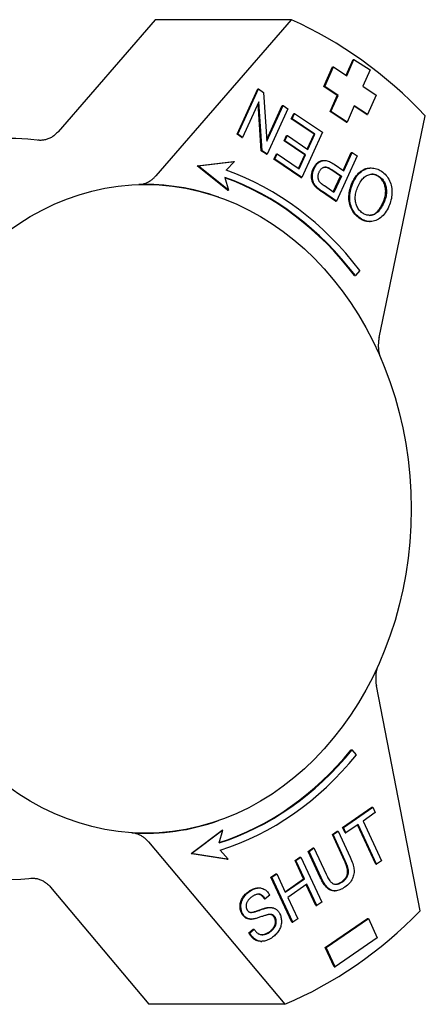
# Model space of a CAD drawing. Header units: millimetres. Extents: x -41 to 3556, y -15 to 396.
# Tile 8 of 11: x 255 to 282, y 329 to 396. Entities that reach past the tile are written whole.
import ezdxf

# ---------------------------------------------------------------- set-up
doc = ezdxf.new("R2010")
doc.units = ezdxf.units.MM
doc.layers.add('DETAIL', color=2, linetype='Continuous')

msp = doc.modelspace()

# ---------------------------------------------------------------- linework, layer by layer
at = {"layer": 'DETAIL'}
for p, q in [((264.111, 395.909), (257.547, 388.343)), ((273.288, 395.909), (264.111, 395.909)), ((273.288, 395.909), (264.147, 385.372)), ((275.488, 391.396), (276.07, 392.717)), ((275.545, 391.396), (276.127, 392.717)), ((276.07, 392.717), (276.127, 392.717)), ((276.127, 392.717), (277.029, 392.126)), ((276.984, 392.155), (277.456, 393.227)), ((277.029, 392.126), (277.514, 393.227)), ((277.456, 393.227), (277.514, 393.227)), ((277.514, 393.227), (278.596, 392.517)), ((278.596, 392.517), (278.111, 391.416)), ((276.39, 390.804), (275.488, 391.396)), ((275.488, 391.396), (275.545, 391.396)), ((276.447, 390.804), (275.545, 391.396)), ((278.111, 391.416), (279.013, 390.824)), ((269.629, 388.178), (271.022, 391.238)), ((269.687, 388.178), (271.079, 391.238)), ((271.022, 391.238), (271.079, 391.238)), ((271.079, 391.238), (271.419, 391.007)), ((271.419, 391.007), (271.644, 387.711)), ((275.905, 389.703), (276.39, 390.804)), ((275.963, 389.703), (276.447, 390.804)), ((276.39, 390.804), (276.447, 390.804)), ((279.013, 390.824), (278.432, 389.503)), ((271.097, 390.365), (270.004, 387.963)), ((271.264, 387.069), (271.047, 390.256)), ((271.322, 387.069), (271.097, 390.365)), ((271.637, 387.821), (272.68, 390.113)), ((271.644, 387.711), (272.737, 390.113)), ((272.68, 390.113), (272.737, 390.113)), ((272.737, 390.113), (273.054, 389.898)), ((277.53, 390.094), (277.045, 388.993)), ((278.374, 389.503), (277.517, 390.065)), ((278.432, 389.503), (277.53, 390.094)), ((273.054, 389.898), (271.662, 386.839)), ((273.287, 389.228), (273.452, 389.589)), ((273.345, 389.228), (273.509, 389.589)), ((273.452, 389.589), (273.509, 389.589)), ((273.509, 389.589), (275.381, 388.319)), ((276.988, 388.993), (275.905, 389.703)), ((275.905, 389.703), (275.963, 389.703)), ((277.045, 388.993), (275.963, 389.703)), ((278.374, 389.503), (278.432, 389.503)), ((279.21, 374.456), (282.326, 389.421)), ((273.287, 389.228), (273.345, 389.228)), ((274.827, 388.184), (273.287, 389.228)), ((274.884, 388.184), (273.345, 389.228)), ((276.988, 388.993), (277.045, 388.993)), ((269.629, 388.178), (269.687, 388.178)), ((269.946, 387.963), (269.629, 388.178)), ((270.004, 387.963), (269.687, 388.178)), ((272.8, 387.724), (272.965, 388.086)), ((272.857, 387.724), (273.022, 388.086)), ((272.965, 388.086), (273.022, 388.086)), ((273.022, 388.086), (274.411, 387.144)), ((275.381, 388.319), (273.988, 385.26)), ((274.367, 387.173), (274.827, 388.184)), ((274.411, 387.144), (274.884, 388.184)), ((274.827, 388.184), (274.884, 388.184)), ((269.946, 387.963), (270.004, 387.963)), ((272.8, 387.724), (272.857, 387.724)), ((274.189, 386.782), (272.8, 387.724)), ((274.246, 386.782), (272.857, 387.724)), ((271.264, 387.069), (271.322, 387.069)), ((271.604, 386.839), (271.264, 387.069)), ((271.662, 386.839), (271.322, 387.069)), ((271.604, 386.839), (271.662, 386.839)), ((272.116, 386.491), (272.281, 386.853)), ((272.174, 386.491), (272.338, 386.853)), ((272.281, 386.853), (272.338, 386.853)), ((272.338, 386.853), (273.82, 385.847)), ((273.777, 385.877), (274.189, 386.782)), ((273.82, 385.847), (274.246, 386.782)), ((274.189, 386.782), (274.246, 386.782)), ((277.725, 386.729), (276.332, 383.67)), ((276.783, 385.742), (277.335, 386.955)), ((276.827, 385.712), (277.392, 386.955)), ((277.335, 386.955), (277.392, 386.955)), ((277.392, 386.955), (277.725, 386.729)), ((266.939, 386.054), (269.386, 386.34)), ((268.987, 384.396), (266.939, 386.054)), ((266.939, 386.054), (266.997, 386.054)), ((266.997, 386.054), (269.443, 386.34)), ((269.045, 384.396), (266.997, 386.054)), ((269.443, 386.34), (268.901, 385.756)), ((269.386, 386.34), (269.443, 386.34)), ((272.116, 386.491), (272.174, 386.491)), ((273.931, 385.26), (272.116, 386.491)), ((273.988, 385.26), (272.174, 386.491)), ((275.458, 386.412), (275.516, 386.412)), ((276.183, 386.149), (276.827, 385.712)), ((276.605, 385.351), (275.957, 385.79)), ((276.014, 385.79), (276.662, 385.351)), ((276.12, 384.287), (276.605, 385.351)), ((276.662, 385.351), (276.164, 384.257)), ((276.605, 385.351), (276.662, 385.351)), ((278.613, 385.902), (278.67, 385.902)), ((268.802, 385.27), (269.045, 384.396)), ((273.931, 385.26), (273.988, 385.26)), ((276.164, 384.257), (275.522, 384.692)), ((268.987, 384.396), (269.045, 384.396)), ((274.961, 384.601), (275.018, 384.601)), ((276.275, 383.67), (275.329, 384.312)), ((276.332, 383.67), (275.386, 384.312)), ((268.402, 383.931), (268.375, 383.94)), ((276.275, 383.67), (276.332, 383.67)), ((278.551, 382.286), (278.608, 382.286)), ((277.906, 378.982), (277.607, 378.641)), ((277.549, 378.641), (277.607, 378.641)), ((281.979, 335.783), (279.025, 350.969)), ((277.327, 346.646), (277.384, 346.646)), ((277.675, 346.294), (277.384, 346.646)), ((276.748, 341.399), (278.725, 342.767)), ((276.806, 341.399), (278.783, 342.767)), ((278.95, 342.408), (278.125, 341.837)), ((278.725, 342.767), (278.783, 342.767)), ((278.783, 342.767), (278.95, 342.408)), ((268.402, 341.872), (268.375, 341.863)), ((277.794, 341.608), (276.973, 341.039)), ((278.983, 338.923), (277.751, 341.578)), ((279.041, 338.923), (277.794, 341.608)), ((278.125, 341.837), (279.372, 339.152)), ((266.527, 339.654), (268.617, 341.231)), ((268.675, 341.231), (266.584, 339.654)), ((268.409, 340.366), (268.675, 341.231)), ((268.617, 341.231), (268.675, 341.231)), ((276.055, 340.919), (276.385, 341.148)), ((276.055, 340.919), (276.112, 340.919)), ((276.87, 339.162), (276.055, 340.919)), ((276.112, 340.919), (276.443, 341.148)), ((276.928, 339.162), (276.112, 340.919)), ((276.385, 341.148), (276.443, 341.148)), ((276.443, 341.148), (277.259, 339.389)), ((276.748, 341.399), (276.806, 341.399)), ((276.915, 341.039), (276.748, 341.399)), ((276.973, 341.039), (276.806, 341.399)), ((276.915, 341.039), (276.973, 341.039)), ((263.645, 340.431), (272.858, 329.471)), ((266.527, 339.654), (266.584, 339.654)), ((268.964, 339.272), (266.527, 339.654)), ((266.584, 339.654), (269.022, 339.272)), ((269.022, 339.272), (268.495, 339.877)), ((274.423, 339.79), (274.754, 340.019)), ((274.423, 339.79), (274.481, 339.79)), ((275.24, 338.031), (274.423, 339.79)), ((274.481, 339.79), (274.812, 340.019)), ((275.298, 338.031), (274.481, 339.79)), ((274.754, 340.019), (274.812, 340.019)), ((274.812, 340.019), (275.627, 338.262)), ((268.964, 339.272), (269.022, 339.272)), ((273.538, 339.177), (273.868, 339.406)), ((273.538, 339.177), (273.595, 339.177)), ((274.118, 337.926), (273.538, 339.177)), ((273.595, 339.177), (273.926, 339.406)), ((274.176, 337.926), (273.595, 339.177)), ((273.868, 339.406), (273.926, 339.406)), ((273.926, 339.406), (275.34, 336.361)), ((278.983, 338.923), (279.041, 338.923)), ((279.372, 339.152), (279.041, 338.923)), ((271.914, 338.054), (272.245, 338.283)), ((271.971, 338.054), (272.302, 338.283)), ((272.245, 338.283), (272.302, 338.283)), ((272.302, 338.283), (272.883, 337.032)), ((273.328, 335.009), (271.914, 338.054)), ((271.914, 338.054), (271.971, 338.054)), ((273.385, 335.009), (271.971, 338.054)), ((272.869, 337.062), (274.118, 337.926)), ((272.883, 337.032), (274.176, 337.926)), ((274.343, 337.567), (273.05, 336.672)), ((274.118, 337.926), (274.176, 337.926)), ((274.951, 336.132), (274.299, 337.537)), ((275.009, 336.132), (274.343, 337.567)), ((257.031, 337.382), (263.68, 329.471)), ((271.066, 337.323), (271.123, 337.323)), ((276.187, 337.128), (276.244, 337.128)), ((271.472, 336.577), (271.529, 336.577)), ((271.831, 336.825), (271.529, 336.577)), ((273.05, 336.672), (273.716, 335.238)), ((275.34, 336.361), (275.009, 336.132)), ((271.796, 336.003), (271.853, 336.003)), ((274.951, 336.132), (275.009, 336.132)), ((270.544, 335.218), (270.602, 335.218)), ((273.328, 335.009), (273.385, 335.009)), ((273.716, 335.238), (273.385, 335.009)), ((275.574, 333.303), (278.427, 335.269)), ((275.631, 333.303), (278.485, 335.269)), ((278.427, 335.269), (278.485, 335.269)), ((278.485, 335.269), (279.089, 333.962)), ((270.423, 334.293), (270.719, 334.541)), ((270.423, 334.293), (270.48, 334.293)), ((270.48, 334.293), (270.777, 334.541)), ((270.719, 334.541), (270.777, 334.541)), ((271.231, 333.719), (271.288, 333.719)), ((279.089, 333.962), (276.235, 331.997)), ((275.574, 333.303), (275.631, 333.303)), ((276.177, 331.997), (275.574, 333.303)), ((276.235, 331.997), (275.631, 333.303)), ((276.177, 331.997), (276.235, 331.997)), ((272.858, 329.471), (263.68, 329.471))]:
    msp.add_line(p, q, dxfattribs=at)
at = {"layer": 'DETAIL', "flags": 128}
for points in [[(257.547, 388.343), (257.502, 388.293), (257.456, 388.245), (257.408, 388.199), (257.359, 388.155), (257.309, 388.113), (257.258, 388.073), (257.205, 388.036), (257.152, 388.001), (257.097, 387.968), (257.042, 387.937), (256.986, 387.909), (256.929, 387.883), (256.871, 387.86), (256.812, 387.839), (256.753, 387.821), (256.694, 387.805), (256.634, 387.792), (256.574, 387.782), (256.513, 387.774), (256.452, 387.769), (256.392, 387.767), (256.331, 387.767), (256.27, 387.77), (256.209, 387.776)], [(274.764, 385.855), (274.783, 385.895), (274.803, 385.934), (274.824, 385.972), (274.846, 386.008), (274.868, 386.043), (274.892, 386.076), (274.916, 386.108), (274.941, 386.138), (274.967, 386.167), (274.993, 386.195), (275.021, 386.221), (275.049, 386.245), (275.078, 386.269), (275.108, 386.29), (275.139, 386.311), (275.171, 386.33), (275.203, 386.347), (275.237, 386.363), (275.271, 386.378), (275.306, 386.39), (275.342, 386.4), (275.38, 386.407), (275.418, 386.411), (275.458, 386.412)], [(274.821, 385.855), (274.852, 385.918), (274.885, 385.977), (274.919, 386.033), (274.956, 386.086), (274.995, 386.135), (275.036, 386.18), (275.079, 386.222), (275.124, 386.26), (275.171, 386.294), (275.221, 386.325), (275.272, 386.353), (275.325, 386.377), (275.381, 386.395), (275.44, 386.407), (275.501, 386.412), (275.566, 386.41), (275.633, 386.401), (275.703, 386.386), (275.776, 386.363), (275.852, 386.334), (275.93, 386.298), (276.011, 386.255), (276.096, 386.205), (276.183, 386.149)], [(262.994, 384.788), (263.047, 384.79), (263.101, 384.795), (263.153, 384.801), (263.206, 384.81), (263.258, 384.821), (263.31, 384.833), (263.362, 384.848), (263.413, 384.864), (263.464, 384.883), (263.515, 384.903), (263.565, 384.925), (263.614, 384.949), (263.663, 384.975), (263.711, 385.003), (263.759, 385.033), (263.805, 385.064), (263.851, 385.097), (263.896, 385.131), (263.94, 385.167), (263.983, 385.205), (264.026, 385.245), (264.067, 385.285), (264.107, 385.328), (264.147, 385.372)], [(274.961, 384.601), (274.92, 384.642), (274.882, 384.684), (274.848, 384.727), (274.816, 384.771), (274.786, 384.815), (274.76, 384.86), (274.737, 384.906), (274.716, 384.953), (274.698, 385.001), (274.683, 385.051), (274.671, 385.103), (274.661, 385.156), (274.654, 385.21), (274.65, 385.267), (274.649, 385.325), (274.65, 385.384), (274.654, 385.445), (274.661, 385.504), (274.671, 385.564), (274.684, 385.623), (274.699, 385.681), (274.718, 385.74), (274.74, 385.797), (274.764, 385.855)], [(275.018, 384.601), (274.978, 384.642), (274.94, 384.684), (274.905, 384.727), (274.873, 384.771), (274.844, 384.815), (274.817, 384.86), (274.794, 384.906), (274.774, 384.953), (274.756, 385.001), (274.741, 385.051), (274.728, 385.103), (274.719, 385.156), (274.712, 385.21), (274.708, 385.267), (274.706, 385.325), (274.707, 385.384), (274.711, 385.445), (274.718, 385.504), (274.728, 385.564), (274.741, 385.623), (274.757, 385.681), (274.775, 385.74), (274.797, 385.797), (274.821, 385.855)], [(275.226, 384.93), (275.208, 384.952), (275.191, 384.975), (275.176, 384.999), (275.162, 385.024), (275.15, 385.049), (275.138, 385.076), (275.128, 385.103), (275.12, 385.131), (275.112, 385.16), (275.106, 385.19), (275.102, 385.22), (275.098, 385.252), (275.096, 385.284), (275.096, 385.316), (275.096, 385.347), (275.099, 385.379), (275.102, 385.411), (275.108, 385.443), (275.114, 385.475), (275.122, 385.507), (275.132, 385.539), (275.142, 385.571), (275.155, 385.603), (275.169, 385.634)], [(275.169, 385.634), (275.189, 385.677), (275.211, 385.717), (275.234, 385.754), (275.258, 385.788), (275.283, 385.819), (275.31, 385.847), (275.337, 385.873), (275.366, 385.895), (275.395, 385.914), (275.426, 385.931), (275.458, 385.944), (275.491, 385.955), (275.525, 385.962), (275.561, 385.965), (275.599, 385.965), (275.638, 385.96), (275.679, 385.952), (275.722, 385.941), (275.767, 385.925), (275.813, 385.906), (275.861, 385.882), (275.91, 385.855), (275.961, 385.825), (276.014, 385.79)], [(275.957, 385.79), (275.937, 385.803), (275.918, 385.816), (275.899, 385.828), (275.88, 385.84), (275.861, 385.851), (275.842, 385.861), (275.824, 385.872), (275.806, 385.881), (275.788, 385.89), (275.77, 385.899), (275.753, 385.907), (275.736, 385.914), (275.719, 385.921), (275.702, 385.928), (275.685, 385.934), (275.669, 385.939), (275.653, 385.944), (275.637, 385.949), (275.622, 385.952), (275.606, 385.956), (275.591, 385.959), (275.576, 385.961), (275.562, 385.963), (275.547, 385.964)], [(277.399, 384.915), (277.435, 384.991), (277.472, 385.064), (277.511, 385.134), (277.551, 385.201), (277.593, 385.266), (277.636, 385.327), (277.681, 385.386), (277.727, 385.442), (277.775, 385.496), (277.825, 385.546), (277.875, 385.594), (277.928, 385.64), (277.981, 385.682), (278.035, 385.72), (278.09, 385.755), (278.146, 385.786), (278.202, 385.813), (278.258, 385.837), (278.316, 385.857), (278.374, 385.873), (278.433, 385.886), (278.492, 385.895), (278.552, 385.901), (278.613, 385.902)], [(277.456, 384.915), (277.511, 385.028), (277.569, 385.135), (277.63, 385.235), (277.695, 385.329), (277.763, 385.417), (277.835, 385.498), (277.91, 385.574), (277.989, 385.642), (278.07, 385.704), (278.152, 385.757), (278.236, 385.802), (278.321, 385.839), (278.408, 385.867), (278.497, 385.887), (278.587, 385.899), (278.678, 385.902), (278.77, 385.898), (278.86, 385.887), (278.949, 385.87), (279.036, 385.845), (279.122, 385.814), (279.206, 385.776), (279.29, 385.731), (279.372, 385.679)], [(277.796, 384.679), (277.842, 384.775), (277.889, 384.864), (277.938, 384.948), (277.989, 385.025), (278.041, 385.097), (278.095, 385.162), (278.151, 385.222), (278.208, 385.275), (278.267, 385.322), (278.327, 385.363), (278.39, 385.399), (278.453, 385.428), (278.518, 385.451), (278.582, 385.469), (278.646, 385.48), (278.71, 385.487), (278.774, 385.487), (278.838, 385.482), (278.901, 385.471), (278.964, 385.454), (279.027, 385.432), (279.09, 385.404), (279.153, 385.37), (279.215, 385.331)], [(279.158, 385.331), (279.14, 385.343), (279.122, 385.354), (279.104, 385.365), (279.085, 385.376), (279.067, 385.386), (279.049, 385.396), (279.031, 385.405), (279.012, 385.413), (278.994, 385.422), (278.976, 385.429), (278.958, 385.437), (278.939, 385.443), (278.921, 385.45), (278.903, 385.455), (278.884, 385.461), (278.866, 385.466), (278.848, 385.47), (278.829, 385.474), (278.811, 385.477), (278.792, 385.48), (278.774, 385.483), (278.755, 385.485), (278.737, 385.486), (278.719, 385.487)], [(279.372, 385.679), (279.458, 385.617), (279.539, 385.549), (279.614, 385.476), (279.684, 385.399), (279.749, 385.317), (279.808, 385.229), (279.862, 385.137), (279.911, 385.04), (279.953, 384.94), (279.99, 384.838), (280.02, 384.734), (280.043, 384.628), (280.061, 384.52), (280.071, 384.41), (280.076, 384.298), (280.074, 384.185), (280.066, 384.071), (280.053, 383.96), (280.035, 383.849), (280.012, 383.741), (279.984, 383.634), (279.951, 383.529), (279.913, 383.426), (279.869, 383.324)], [(275.522, 384.692), (275.504, 384.705), (275.486, 384.717), (275.468, 384.73), (275.451, 384.742), (275.435, 384.753), (275.419, 384.765), (275.404, 384.776), (275.389, 384.787), (275.375, 384.798), (275.361, 384.808), (275.348, 384.818), (275.335, 384.828), (275.323, 384.838), (275.312, 384.848), (275.301, 384.857), (275.29, 384.866), (275.28, 384.875), (275.271, 384.884), (275.262, 384.892), (275.254, 384.9), (275.246, 384.908), (275.239, 384.916), (275.232, 384.923), (275.226, 384.93)], [(277.874, 382.515), (277.789, 382.576), (277.71, 382.643), (277.636, 382.714), (277.566, 382.79), (277.502, 382.871), (277.443, 382.957), (277.389, 383.047), (277.34, 383.143), (277.296, 383.242), (277.259, 383.343), (277.229, 383.447), (277.204, 383.552), (277.186, 383.66), (277.175, 383.77), (277.17, 383.881), (277.171, 383.996), (277.179, 384.111), (277.193, 384.226), (277.212, 384.341), (277.238, 384.456), (277.269, 384.571), (277.306, 384.686), (277.35, 384.801), (277.399, 384.915)], [(277.931, 382.515), (277.847, 382.576), (277.767, 382.643), (277.693, 382.714), (277.624, 382.79), (277.559, 382.871), (277.5, 382.957), (277.446, 383.047), (277.397, 383.143), (277.354, 383.242), (277.316, 383.343), (277.286, 383.447), (277.262, 383.552), (277.244, 383.66), (277.232, 383.77), (277.227, 383.881), (277.229, 383.996), (277.236, 384.111), (277.25, 384.226), (277.269, 384.341), (277.295, 384.456), (277.326, 384.571), (277.364, 384.686), (277.407, 384.801), (277.456, 384.915)], [(278.087, 382.864), (278.027, 382.908), (277.971, 382.955), (277.918, 383.007), (277.869, 383.062), (277.823, 383.121), (277.781, 383.184), (277.743, 383.25), (277.709, 383.32), (277.679, 383.393), (277.654, 383.468), (277.633, 383.545), (277.617, 383.624), (277.606, 383.704), (277.6, 383.787), (277.599, 383.871), (277.603, 383.957), (277.611, 384.045), (277.624, 384.133), (277.641, 384.222), (277.663, 384.312), (277.689, 384.402), (277.72, 384.494), (277.756, 384.586), (277.796, 384.679)], [(279.472, 383.561), (279.512, 383.652), (279.546, 383.743), (279.576, 383.833), (279.601, 383.921), (279.621, 384.009), (279.636, 384.096), (279.647, 384.182), (279.652, 384.267), (279.653, 384.351), (279.648, 384.434), (279.639, 384.516), (279.625, 384.597), (279.607, 384.676), (279.585, 384.752), (279.559, 384.824), (279.529, 384.893), (279.496, 384.959), (279.459, 385.022), (279.418, 385.082), (279.374, 385.138), (279.325, 385.191), (279.273, 385.241), (279.218, 385.287), (279.158, 385.331)], [(279.215, 385.331), (279.275, 385.287), (279.331, 385.241), (279.383, 385.191), (279.431, 385.138), (279.476, 385.082), (279.516, 385.022), (279.554, 384.959), (279.587, 384.893), (279.616, 384.824), (279.642, 384.752), (279.664, 384.676), (279.683, 384.597), (279.697, 384.516), (279.706, 384.434), (279.71, 384.351), (279.709, 384.267), (279.704, 384.182), (279.694, 384.096), (279.679, 384.009), (279.658, 383.921), (279.634, 383.833), (279.604, 383.743), (279.569, 383.652), (279.53, 383.561)], [(275.329, 384.312), (275.308, 384.326), (275.288, 384.34), (275.269, 384.353), (275.249, 384.367), (275.231, 384.38), (275.212, 384.393), (275.194, 384.406), (275.177, 384.419), (275.16, 384.432), (275.144, 384.444), (275.127, 384.457), (275.112, 384.469), (275.097, 384.481), (275.082, 384.493), (275.068, 384.504), (275.054, 384.516), (275.041, 384.527), (275.028, 384.538), (275.016, 384.549), (275.004, 384.56), (274.992, 384.57), (274.981, 384.581), (274.971, 384.591), (274.961, 384.601)], [(275.386, 384.312), (275.366, 384.326), (275.346, 384.34), (275.326, 384.353), (275.307, 384.367), (275.288, 384.38), (275.27, 384.393), (275.252, 384.406), (275.234, 384.419), (275.217, 384.432), (275.201, 384.444), (275.185, 384.457), (275.169, 384.469), (275.154, 384.481), (275.14, 384.493), (275.125, 384.504), (275.112, 384.516), (275.098, 384.527), (275.085, 384.538), (275.073, 384.549), (275.061, 384.56), (275.05, 384.57), (275.039, 384.581), (275.028, 384.591), (275.018, 384.601)], [(279.53, 383.561), (279.477, 383.45), (279.423, 383.346), (279.368, 383.251), (279.312, 383.164), (279.255, 383.084), (279.197, 383.012), (279.138, 382.949), (279.078, 382.893), (279.017, 382.845), (278.955, 382.805), (278.891, 382.772), (278.827, 382.748), (278.763, 382.73), (278.699, 382.717), (278.635, 382.709), (278.572, 382.706), (278.51, 382.708), (278.448, 382.716), (278.387, 382.728), (278.326, 382.745), (278.265, 382.767), (278.206, 382.794), (278.146, 382.827), (278.087, 382.864)], [(278.539, 382.707), (278.58, 382.709), (278.621, 382.714), (278.663, 382.721), (278.704, 382.73), (278.746, 382.741), (278.788, 382.754), (278.83, 382.771), (278.871, 382.79), (278.912, 382.813), (278.953, 382.84), (278.992, 382.87), (279.032, 382.903), (279.071, 382.939), (279.11, 382.979), (279.148, 383.022), (279.186, 383.069), (279.223, 383.119), (279.26, 383.172), (279.296, 383.228), (279.333, 383.288), (279.368, 383.351), (279.403, 383.418), (279.438, 383.488), (279.472, 383.561)], [(279.869, 383.324), (279.81, 383.201), (279.749, 383.085), (279.684, 382.978), (279.618, 382.878), (279.548, 382.786), (279.476, 382.702), (279.402, 382.625), (279.325, 382.556), (279.245, 382.495), (279.163, 382.442), (279.079, 382.397), (278.991, 382.359), (278.903, 382.329), (278.814, 382.307), (278.726, 382.293), (278.637, 382.286), (278.549, 382.287), (278.461, 382.296), (278.372, 382.313), (278.284, 382.338), (278.196, 382.371), (278.108, 382.411), (278.019, 382.459), (277.931, 382.515)], [(278.551, 382.286), (278.522, 382.286), (278.494, 382.287), (278.466, 382.289), (278.438, 382.292), (278.41, 382.296), (278.381, 382.3), (278.353, 382.305), (278.325, 382.311), (278.297, 382.318), (278.268, 382.325), (278.24, 382.334), (278.212, 382.343), (278.184, 382.353), (278.156, 382.364), (278.127, 382.375), (278.099, 382.388), (278.071, 382.401), (278.043, 382.415), (278.015, 382.429), (277.986, 382.445), (277.958, 382.461), (277.93, 382.478), (277.902, 382.496), (277.874, 382.515)], [(279.21, 374.456), (279.2, 374.404), (279.191, 374.353), (279.183, 374.301), (279.176, 374.249), (279.17, 374.197), (279.165, 374.145), (279.161, 374.093), (279.158, 374.04), (279.156, 373.988), (279.156, 373.935), (279.156, 373.882), (279.157, 373.83), (279.16, 373.777), (279.163, 373.725), (279.168, 373.672), (279.173, 373.62), (279.18, 373.568), (279.187, 373.516), (279.196, 373.465), (279.206, 373.413), (279.217, 373.363), (279.229, 373.312), (279.241, 373.262), (279.255, 373.212)], [(279.089, 352.22), (279.075, 352.171), (279.061, 352.12), (279.048, 352.07), (279.036, 352.019), (279.026, 351.968), (279.016, 351.916), (279.008, 351.864), (279, 351.812), (278.994, 351.759), (278.988, 351.707), (278.984, 351.654), (278.981, 351.601), (278.979, 351.548), (278.978, 351.495), (278.978, 351.442), (278.979, 351.389), (278.981, 351.336), (278.984, 351.283), (278.988, 351.231), (278.994, 351.178), (279, 351.126), (279.007, 351.073), (279.016, 351.021), (279.025, 350.969)], [(263.645, 340.431), (263.607, 340.475), (263.568, 340.517), (263.528, 340.559), (263.487, 340.598), (263.445, 340.637), (263.402, 340.673), (263.358, 340.708), (263.313, 340.742), (263.267, 340.774), (263.221, 340.804), (263.174, 340.833), (263.126, 340.859), (263.078, 340.884), (263.029, 340.908), (262.98, 340.929), (262.93, 340.949), (262.879, 340.966), (262.828, 340.982), (262.777, 340.996), (262.726, 341.008), (262.674, 341.018), (262.622, 341.027), (262.57, 341.033), (262.517, 341.037)], [(276.65, 337.722), (276.708, 337.764), (276.763, 337.807), (276.813, 337.851), (276.858, 337.896), (276.9, 337.941), (276.938, 337.988), (276.971, 338.035), (277, 338.083), (277.025, 338.131), (277.045, 338.181), (277.062, 338.231), (277.074, 338.282), (277.082, 338.336), (277.086, 338.393), (277.084, 338.453), (277.079, 338.517), (277.069, 338.585), (277.054, 338.657), (277.035, 338.732), (277.011, 338.811), (276.982, 338.893), (276.95, 338.979), (276.912, 339.069), (276.87, 339.162)], [(276.707, 337.722), (276.766, 337.764), (276.82, 337.807), (276.87, 337.851), (276.916, 337.896), (276.957, 337.941), (276.995, 337.988), (277.028, 338.035), (277.057, 338.083), (277.082, 338.131), (277.103, 338.181), (277.119, 338.231), (277.132, 338.282), (277.139, 338.336), (277.143, 338.393), (277.142, 338.453), (277.136, 338.517), (277.126, 338.585), (277.111, 338.657), (277.092, 338.732), (277.068, 338.811), (277.04, 338.893), (277.007, 338.979), (276.97, 339.069), (276.928, 339.162)], [(277.259, 339.389), (277.31, 339.276), (277.355, 339.167), (277.395, 339.063), (277.43, 338.962), (277.459, 338.866), (277.482, 338.774), (277.5, 338.686), (277.513, 338.602), (277.52, 338.52), (277.522, 338.438), (277.518, 338.356), (277.508, 338.275), (277.492, 338.194), (277.47, 338.112), (277.443, 338.031), (277.41, 337.95), (277.371, 337.871), (277.324, 337.793), (277.272, 337.718), (277.212, 337.645), (277.145, 337.575), (277.072, 337.507), (276.992, 337.441), (276.905, 337.377)], [(275.627, 338.262), (275.673, 338.168), (275.717, 338.081), (275.76, 338.001), (275.802, 337.93), (275.842, 337.866), (275.882, 337.81), (275.92, 337.762), (275.958, 337.721), (275.995, 337.687), (276.034, 337.657), (276.075, 337.632), (276.117, 337.611), (276.16, 337.595), (276.205, 337.584), (276.252, 337.577), (276.3, 337.575), (276.349, 337.577), (276.398, 337.584), (276.448, 337.595), (276.499, 337.611), (276.55, 337.632), (276.602, 337.657), (276.654, 337.687), (276.707, 337.722)], [(255.714, 337.976), (255.774, 337.98), (255.834, 337.982), (255.895, 337.98), (255.955, 337.976), (256.015, 337.97), (256.074, 337.96), (256.134, 337.949), (256.193, 337.934), (256.251, 337.917), (256.309, 337.898), (256.367, 337.876), (256.424, 337.851), (256.48, 337.824), (256.535, 337.795), (256.59, 337.764), (256.643, 337.73), (256.696, 337.694), (256.748, 337.655), (256.798, 337.615), (256.847, 337.572), (256.895, 337.527), (256.942, 337.481), (256.987, 337.432), (257.031, 337.382)], [(276.187, 337.128), (276.14, 337.129), (276.094, 337.134), (276.049, 337.141), (276.004, 337.151), (275.961, 337.165), (275.918, 337.181), (275.877, 337.2), (275.836, 337.223), (275.796, 337.248), (275.757, 337.276), (275.719, 337.307), (275.682, 337.342), (275.645, 337.379), (275.608, 337.42), (275.571, 337.465), (275.535, 337.514), (275.498, 337.566), (275.461, 337.621), (275.424, 337.681), (275.387, 337.744), (275.351, 337.81), (275.314, 337.88), (275.277, 337.954), (275.24, 338.031)], [(276.905, 337.377), (276.818, 337.32), (276.734, 337.271), (276.651, 337.229), (276.57, 337.194), (276.49, 337.166), (276.413, 337.146), (276.337, 337.133), (276.263, 337.128), (276.191, 337.13), (276.122, 337.138), (276.054, 337.154), (275.988, 337.176), (275.925, 337.205), (275.863, 337.241), (275.804, 337.285), (275.747, 337.335), (275.69, 337.392), (275.634, 337.458), (275.578, 337.533), (275.522, 337.616), (275.466, 337.707), (275.41, 337.807), (275.354, 337.915), (275.298, 338.031)], [(276.271, 337.575), (276.287, 337.576), (276.302, 337.578), (276.317, 337.58), (276.332, 337.582), (276.348, 337.585), (276.363, 337.588), (276.379, 337.592), (276.394, 337.596), (276.41, 337.601), (276.425, 337.606), (276.441, 337.611), (276.457, 337.617), (276.473, 337.623), (276.488, 337.63), (276.504, 337.637), (276.52, 337.645), (276.536, 337.653), (276.552, 337.662), (276.568, 337.67), (276.585, 337.68), (276.601, 337.69), (276.617, 337.7), (276.634, 337.711), (276.65, 337.722)], [(269.922, 335.636), (269.897, 335.694), (269.876, 335.754), (269.858, 335.816), (269.845, 335.878), (269.835, 335.942), (269.829, 336.007), (269.827, 336.074), (269.829, 336.142), (269.835, 336.21), (269.845, 336.277), (269.86, 336.343), (269.88, 336.409), (269.903, 336.474), (269.932, 336.538), (269.964, 336.601), (270.002, 336.663), (270.042, 336.724), (270.086, 336.782), (270.133, 336.838), (270.183, 336.892), (270.236, 336.944), (270.292, 336.993), (270.35, 337.04), (270.412, 337.085)], [(269.979, 335.636), (269.954, 335.694), (269.933, 335.754), (269.916, 335.816), (269.902, 335.878), (269.893, 335.942), (269.887, 336.007), (269.885, 336.074), (269.886, 336.142), (269.892, 336.21), (269.903, 336.277), (269.918, 336.343), (269.937, 336.409), (269.961, 336.474), (269.989, 336.538), (270.022, 336.601), (270.059, 336.663), (270.1, 336.724), (270.144, 336.782), (270.191, 336.838), (270.24, 336.892), (270.293, 336.944), (270.349, 336.993), (270.408, 337.04), (270.469, 337.085)], [(270.412, 337.085), (270.44, 337.104), (270.468, 337.122), (270.496, 337.14), (270.524, 337.157), (270.552, 337.173), (270.58, 337.188), (270.608, 337.202), (270.636, 337.216), (270.663, 337.228), (270.691, 337.24), (270.718, 337.252), (270.745, 337.262), (270.773, 337.271), (270.8, 337.28), (270.827, 337.288), (270.854, 337.295), (270.881, 337.302), (270.908, 337.307), (270.935, 337.312), (270.961, 337.316), (270.988, 337.319), (271.014, 337.321), (271.04, 337.323), (271.066, 337.323)], [(270.469, 337.085), (270.539, 337.131), (270.607, 337.171), (270.676, 337.207), (270.743, 337.238), (270.811, 337.265), (270.877, 337.286), (270.944, 337.303), (271.01, 337.315), (271.075, 337.321), (271.138, 337.323), (271.2, 337.319), (271.26, 337.31), (271.319, 337.295), (271.376, 337.275), (271.432, 337.25), (271.486, 337.22), (271.538, 337.184), (271.588, 337.145), (271.635, 337.102), (271.679, 337.055), (271.721, 337.003), (271.76, 336.948), (271.797, 336.889), (271.831, 336.825)], [(271.529, 336.577), (271.502, 336.621), (271.475, 336.661), (271.446, 336.699), (271.417, 336.733), (271.387, 336.764), (271.356, 336.793), (271.324, 336.817), (271.291, 336.839), (271.258, 336.858), (271.224, 336.873), (271.189, 336.885), (271.153, 336.894), (271.117, 336.9), (271.079, 336.902), (271.04, 336.901), (271.001, 336.897), (270.96, 336.889), (270.919, 336.878), (270.876, 336.863), (270.832, 336.845), (270.788, 336.824), (270.742, 336.799), (270.695, 336.771), (270.648, 336.739)], [(271.472, 336.577), (271.457, 336.602), (271.442, 336.626), (271.426, 336.649), (271.411, 336.671), (271.395, 336.692), (271.378, 336.712), (271.362, 336.731), (271.345, 336.749), (271.328, 336.766), (271.311, 336.782), (271.293, 336.797), (271.275, 336.811), (271.257, 336.824), (271.239, 336.836), (271.221, 336.847), (271.202, 336.857), (271.183, 336.866), (271.164, 336.874), (271.144, 336.881), (271.124, 336.887), (271.104, 336.893), (271.084, 336.897), (271.064, 336.9), (271.043, 336.902)], [(270.648, 336.739), (270.599, 336.704), (270.554, 336.669), (270.512, 336.634), (270.472, 336.598), (270.436, 336.562), (270.404, 336.526), (270.374, 336.489), (270.347, 336.452), (270.324, 336.415), (270.303, 336.377), (270.286, 336.339), (270.272, 336.301), (270.261, 336.263), (270.251, 336.226), (270.244, 336.189), (270.24, 336.153), (270.237, 336.117), (270.237, 336.082), (270.239, 336.047), (270.244, 336.013), (270.25, 335.98), (270.259, 335.947), (270.271, 335.915), (270.284, 335.883)], [(270.544, 335.218), (270.509, 335.219), (270.474, 335.221), (270.44, 335.225), (270.407, 335.23), (270.374, 335.237), (270.343, 335.246), (270.312, 335.255), (270.282, 335.267), (270.253, 335.28), (270.225, 335.294), (270.198, 335.31), (270.171, 335.327), (270.146, 335.346), (270.121, 335.366), (270.097, 335.387), (270.074, 335.41), (270.052, 335.434), (270.031, 335.459), (270.011, 335.485), (269.991, 335.513), (269.972, 335.541), (269.955, 335.572), (269.938, 335.603), (269.922, 335.636)], [(270.64, 335.219), (270.602, 335.218), (270.565, 335.219), (270.528, 335.222), (270.493, 335.226), (270.459, 335.231), (270.425, 335.239), (270.392, 335.248), (270.361, 335.259), (270.33, 335.271), (270.3, 335.285), (270.271, 335.301), (270.243, 335.318), (270.215, 335.337), (270.189, 335.357), (270.164, 335.379), (270.139, 335.402), (270.116, 335.426), (270.094, 335.452), (270.072, 335.479), (270.052, 335.508), (270.032, 335.538), (270.014, 335.569), (269.996, 335.602), (269.979, 335.636)], [(270.284, 335.883), (270.29, 335.87), (270.297, 335.857), (270.304, 335.844), (270.311, 335.832), (270.319, 335.82), (270.327, 335.809), (270.335, 335.798), (270.343, 335.787), (270.351, 335.777), (270.36, 335.768), (270.369, 335.759), (270.378, 335.75), (270.387, 335.742), (270.397, 335.734), (270.407, 335.726), (270.417, 335.719), (270.427, 335.713), (270.438, 335.707), (270.449, 335.701), (270.46, 335.696), (270.471, 335.691), (270.483, 335.686), (270.495, 335.682), (270.507, 335.679)], [(270.507, 335.679), (270.533, 335.674), (270.564, 335.672), (270.599, 335.673), (270.638, 335.677), (270.682, 335.683), (270.73, 335.693), (270.782, 335.705), (270.839, 335.72), (270.9, 335.738), (270.965, 335.759), (271.034, 335.783), (271.108, 335.81), (271.182, 335.837), (271.253, 335.862), (271.319, 335.885), (271.382, 335.905), (271.442, 335.924), (271.497, 335.941), (271.549, 335.956), (271.597, 335.968), (271.642, 335.979), (271.682, 335.987), (271.719, 335.994), (271.753, 335.998)], [(270.543, 335.673), (270.577, 335.676), (270.615, 335.682), (270.656, 335.689), (270.7, 335.699), (270.747, 335.711), (270.798, 335.725), (270.852, 335.741), (270.909, 335.76), (270.97, 335.781), (271.033, 335.803), (271.099, 335.827), (271.162, 335.85), (271.222, 335.871), (271.279, 335.89), (271.333, 335.908), (271.385, 335.924), (271.434, 335.939), (271.479, 335.952), (271.523, 335.964), (271.563, 335.974), (271.6, 335.982), (271.635, 335.989), (271.667, 335.994), (271.695, 335.998)], [(271.728, 335.521), (271.706, 335.517), (271.68, 335.511), (271.65, 335.503), (271.616, 335.494), (271.579, 335.483), (271.538, 335.471), (271.493, 335.457), (271.444, 335.441), (271.392, 335.424), (271.336, 335.405), (271.276, 335.385), (271.213, 335.362), (271.149, 335.34), (271.088, 335.32), (271.03, 335.302), (270.975, 335.285), (270.923, 335.271), (270.874, 335.258), (270.827, 335.247), (270.784, 335.237), (270.744, 335.23), (270.706, 335.225), (270.672, 335.221), (270.64, 335.219)], [(271.695, 335.998), (271.7, 335.999), (271.704, 335.999), (271.708, 335.999), (271.713, 336), (271.717, 336), (271.721, 336), (271.725, 336.001), (271.729, 336.001), (271.734, 336.001), (271.738, 336.002), (271.742, 336.002), (271.746, 336.002), (271.75, 336.002), (271.755, 336.002), (271.759, 336.003), (271.763, 336.003), (271.767, 336.003), (271.771, 336.003), (271.775, 336.003), (271.779, 336.003), (271.783, 336.003), (271.787, 336.003), (271.792, 336.003), (271.796, 336.003)], [(272.22, 335.294), (272.209, 335.318), (272.197, 335.34), (272.184, 335.361), (272.17, 335.381), (272.156, 335.4), (272.141, 335.417), (272.125, 335.434), (272.109, 335.449), (272.092, 335.463), (272.074, 335.476), (272.056, 335.488), (272.036, 335.498), (272.016, 335.508), (271.995, 335.516), (271.973, 335.522), (271.95, 335.528), (271.926, 335.532), (271.901, 335.534), (271.875, 335.535), (271.847, 335.535), (271.819, 335.534), (271.79, 335.531), (271.759, 335.527), (271.728, 335.521)], [(271.753, 335.998), (271.798, 336.002), (271.842, 336.003), (271.885, 336.003), (271.926, 336), (271.967, 335.996), (272.006, 335.989), (272.044, 335.981), (272.081, 335.971), (272.117, 335.958), (272.152, 335.944), (272.185, 335.927), (272.218, 335.909), (272.249, 335.889), (272.279, 335.867), (272.308, 335.843), (272.336, 335.817), (272.363, 335.79), (272.389, 335.761), (272.414, 335.73), (272.438, 335.697), (272.46, 335.663), (272.482, 335.627), (272.502, 335.589), (272.522, 335.549)], [(272.163, 335.294), (272.154, 335.312), (272.145, 335.33), (272.136, 335.346), (272.126, 335.362), (272.115, 335.378), (272.104, 335.392), (272.093, 335.406), (272.082, 335.419), (272.07, 335.432), (272.057, 335.444), (272.045, 335.455), (272.031, 335.465), (272.018, 335.475), (272.004, 335.484), (271.989, 335.493), (271.974, 335.501), (271.959, 335.508), (271.943, 335.514), (271.926, 335.519), (271.909, 335.524), (271.891, 335.528), (271.873, 335.531), (271.854, 335.533), (271.834, 335.535)], [(272.522, 335.549), (272.548, 335.487), (272.57, 335.424), (272.589, 335.359), (272.603, 335.293), (272.613, 335.225), (272.62, 335.155), (272.622, 335.084), (272.62, 335.012), (272.614, 334.939), (272.604, 334.867), (272.589, 334.795), (272.57, 334.725), (272.546, 334.655), (272.518, 334.586), (272.485, 334.518), (272.448, 334.451), (272.406, 334.385), (272.362, 334.322), (272.314, 334.262), (272.262, 334.204), (272.208, 334.149), (272.149, 334.096), (272.088, 334.046), (272.023, 333.999)], [(271.783, 334.348), (271.829, 334.381), (271.873, 334.416), (271.914, 334.451), (271.953, 334.488), (271.99, 334.526), (272.024, 334.565), (272.056, 334.606), (272.085, 334.647), (272.112, 334.69), (272.136, 334.732), (272.157, 334.774), (272.174, 334.816), (272.189, 334.858), (272.2, 334.901), (272.209, 334.943), (272.214, 334.985), (272.216, 335.026), (272.216, 335.067), (272.214, 335.107), (272.208, 335.146), (272.201, 335.185), (272.191, 335.222), (272.178, 335.259), (272.163, 335.294)], [(271.841, 334.348), (271.887, 334.381), (271.93, 334.416), (271.972, 334.451), (272.01, 334.488), (272.047, 334.526), (272.081, 334.565), (272.113, 334.606), (272.143, 334.647), (272.17, 334.69), (272.193, 334.732), (272.214, 334.774), (272.232, 334.816), (272.246, 334.858), (272.258, 334.901), (272.266, 334.943), (272.271, 334.985), (272.274, 335.026), (272.274, 335.067), (272.271, 335.107), (272.266, 335.146), (272.258, 335.185), (272.248, 335.222), (272.235, 335.259), (272.22, 335.294)], [(271.231, 333.719), (271.19, 333.72), (271.149, 333.723), (271.109, 333.728), (271.069, 333.736), (271.029, 333.745), (270.991, 333.757), (270.952, 333.771), (270.914, 333.787), (270.877, 333.805), (270.84, 333.825), (270.803, 333.847), (270.768, 333.872), (270.733, 333.897), (270.7, 333.925), (270.668, 333.954), (270.636, 333.985), (270.606, 334.017), (270.577, 334.052), (270.548, 334.088), (270.521, 334.125), (270.495, 334.165), (270.47, 334.206), (270.446, 334.248), (270.423, 334.293)], [(272.023, 333.999), (271.939, 333.943), (271.856, 333.894), (271.776, 333.85), (271.697, 333.813), (271.62, 333.782), (271.544, 333.757), (271.471, 333.739), (271.399, 333.726), (271.328, 333.72), (271.259, 333.719), (271.191, 333.725), (271.125, 333.736), (271.06, 333.753), (270.996, 333.776), (270.933, 333.805), (270.872, 333.84), (270.813, 333.88), (270.757, 333.925), (270.703, 333.975), (270.653, 334.029), (270.605, 334.088), (270.561, 334.151), (270.519, 334.22), (270.48, 334.293)], [(270.777, 334.541), (270.809, 334.489), (270.843, 334.442), (270.877, 334.398), (270.911, 334.358), (270.946, 334.322), (270.982, 334.289), (271.018, 334.261), (271.055, 334.237), (271.093, 334.216), (271.133, 334.199), (271.175, 334.185), (271.219, 334.176), (271.266, 334.17), (271.314, 334.167), (271.364, 334.169), (271.416, 334.174), (271.469, 334.182), (271.522, 334.195), (271.575, 334.211), (271.628, 334.231), (271.681, 334.254), (271.734, 334.282), (271.788, 334.313), (271.841, 334.348)], [(271.292, 334.168), (271.312, 334.169), (271.332, 334.171), (271.352, 334.173), (271.373, 334.175), (271.393, 334.179), (271.414, 334.183), (271.434, 334.187), (271.455, 334.192), (271.475, 334.198), (271.496, 334.204), (271.516, 334.21), (271.537, 334.218), (271.557, 334.225), (271.578, 334.234), (271.599, 334.243), (271.619, 334.252), (271.64, 334.262), (271.66, 334.273), (271.681, 334.284), (271.701, 334.296), (271.722, 334.308), (271.742, 334.321), (271.763, 334.334), (271.783, 334.348)]]:
    msp.add_lwpolyline(points, dxfattribs=at)
at = {"layer": 'DETAIL'}
for centre, major_axis, start_param, end_param in [((263.416, 362.783), (0, 35.25), 5.56911, 5.934256), ((254.21, 362.902), (0, 25), 6.179317, 7.427587), ((263.359, 362.469), (0, 24.25), 5.461435, 6.00044), ((263.416, 362.902), (0, 21.892), 6.003002, 6.306724), ((263.359, 362.469), (0, 23.75), 5.461435, 5.999646), ((263.302, 362.469), (0, 23.75), 5.461435, 5.996234), ((254.21, 362.902), (0, -25), 5.134225, 6.36318), ((263.571, 363.37), (0, -23.75), 0.251325, 0.789536), ((263.513, 363.37), (0, -23.75), 0.254698, 0.789536), ((263.571, 363.37), (0, -24.25), 0.250532, 0.789536), ((263.416, 362.902), (0, -21.892), 6.233036, 6.563369), ((263.416, 362.783), (0, -35.25), 0.333122, 0.698268)]:
    msp.add_ellipse(centre, major_axis=major_axis, ratio=0.819152, start_param=start_param, end_param=end_param, dxfattribs=at)
msp.add_ellipse((263.445, 362.902), major_axis=(0, -21.883), ratio=0.819152, dxfattribs=at)

doc.saveas('drawing.dxf')
